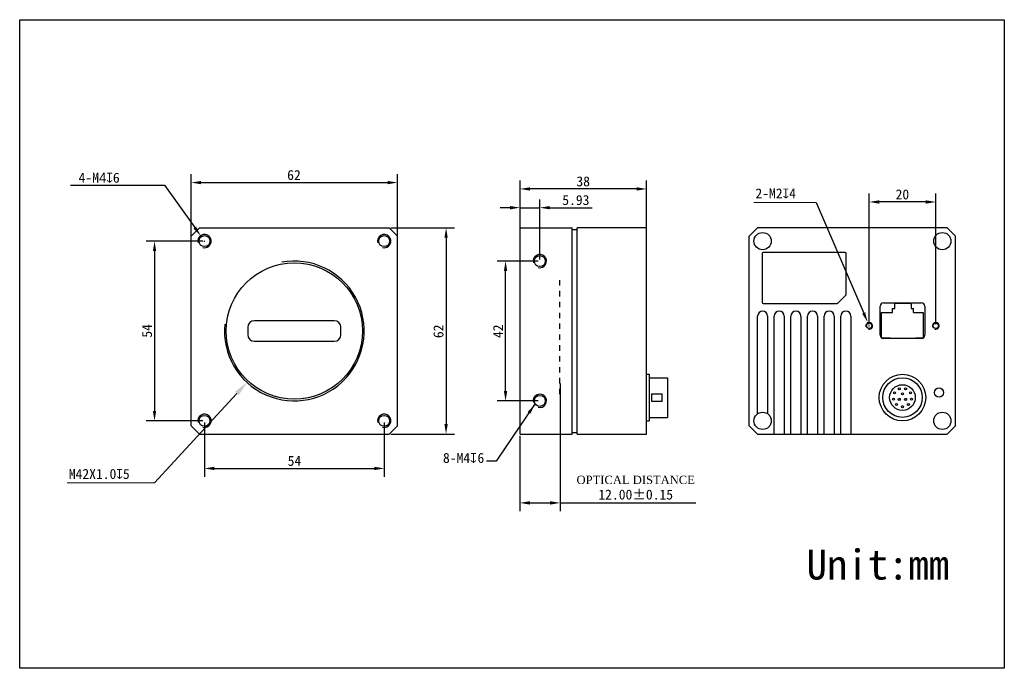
# Model space of a CAD drawing. Header units: millimetres. Extents: x -9 to 287, y 31 to 226.
import ezdxf

# ---------------------------------------------------------------- set-up
doc = ezdxf.new("R2010")
doc.units = ezdxf.units.MM
doc.header["$LTSCALE"] = 16.335
doc.header["$PDMODE"] = 3
doc.header["$PDSIZE"] = 8
doc.linetypes.add('DOT', pattern=[0.2, 0.1, -0.1])
doc.layers.get('0').update_dxf_attribs({"linetype": 'CONTINUOUS'})
doc.layers.get('Defpoints').update_dxf_attribs({"linetype": 'CONTINUOUS'})
for name, color, linetype in [('00_COMPONENTS', 7, 'CONTINUOUS'), ('4K-XZ-CAMERA_DXF_DIMENSION', 7, 'CONTINUOUS'), ('51__DRAFT_DIMS', 7, 'CONTINUOUS'), ('D-01-34-26-1475_DXF_TEXT', 7, 'CONTINUOUS'), ('HR10A-10R-12DXF_CONTINUOUS_LINE', 7, 'CONTINUOUS'), ('LINE-CAM_DXF_DIMENSION', 7, 'CONTINUOUS')]:
    doc.layers.add(name, color=color, linetype=linetype)
doc.styles.get("Standard").update_dxf_attribs({"font": 'simfang.ttf'})
doc.dimstyles.new('DIMSTYLE_1', dxfattribs={"dimtxt": 3, "dimasz": 3, "dimexe": 2.5, "dimexo": 0.5, "dimgap": 0.75, "dimtad": 1, "dimdsep": 46, "dimtxsty": 'STANDARD', "dimblk": '_FILLED', "dimblk1": '_FILLED', "dimblk2": '_FILLED', "dimcen": 0.09, "dimclrt": 3, "dimazin": 2, "dimtp": 0.3, "dimtm": 0.3, "dimtfac": 1, "dimtofl": 0, "dimtmove": 0, "dimatfit": 3, "dimldrblk": '_FILLED', "dimfxl": 1, "dimtolj": 1, "dimarcsym": 0})
doc.dimstyles.new('DIMSTYLE_2', dxfattribs={"dimtxt": 3, "dimasz": 3, "dimexe": 2.5, "dimexo": 0.5, "dimgap": 0.75, "dimtad": 1, "dimdsep": 46, "dimtxsty": 'STANDARD', "dimblk": '_FILLED', "dimblk1": '_FILLED', "dimblk2": '_FILLED', "dimcen": 0.09, "dimclrt": 3, "dimazin": 2, "dimtp": 0.1, "dimtm": 0.1, "dimtfac": 1, "dimtofl": 0, "dimtmove": 0, "dimatfit": 3, "dimldrblk": '_FILLED', "dimfxl": 1, "dimtolj": 1, "dimarcsym": 0})
doc.dimstyles.new('DIMSTYLE_3', dxfattribs={"dimtxt": 3, "dimasz": 3, "dimexe": 2.5, "dimexo": 0.5, "dimgap": 0.75, "dimtad": 1, "dimdsep": 46, "dimtxsty": 'STANDARD', "dimblk": '_FILLED', "dimblk1": '_FILLED', "dimblk2": '_FILLED', "dimcen": 0.09, "dimclrt": 3, "dimazin": 2, "dimtp": 0.2, "dimtm": 0.2, "dimtfac": 1, "dimtofl": 0, "dimtmove": 0, "dimatfit": 3, "dimldrblk": '_FILLED', "dimfxl": 1, "dimtolj": 1, "dimarcsym": 0})
doc.dimstyles.get("Standard").update_dxf_attribs({"dimtxt": 3, "dimasz": 3, "dimexe": 2.5, "dimexo": 0.5, "dimtad": 1, "dimdsep": 46, "dimtxsty": 'STANDARD', "dimblk": '_FILLED', "dimblk1": '_FILLED', "dimblk2": '_FILLED', "dimcen": 0.09, "dimclrt": 3, "dimazin": 2, "dimtol": 1, "dimtp": 0.01, "dimtm": 0.01, "dimtfac": 1, "dimtofl": 0, "dimtmove": 0, "dimatfit": 3, "dimldrblk": '_FILLED', "dimfxl": 1, "dimtolj": 1, "dimarcsym": 0})

# ---------------------------------------------------------------- blocks, each defined once
blk = doc.blocks.new('_FILLED')
at = {"color": 0, "linetype": 'ByBlock'}
blk.add_solid([(0, 0), (-1, 0.167), (-1, -0.167)], dxfattribs=at)
blk = doc.blocks.new('*D1')
at = {"layer": '51__DRAFT_DIMS', "color": 0, "lineweight": -2, "transparency": 16777216}
for p, q in [((141.17, 103.75), (141.17, 177.59)), ((179.2, 101.9), (179.2, 177.59)), ((176.2, 175.09), (144.17, 175.09))]:
    blk.add_line(p, q, dxfattribs=at)
at = {"layer": 'Defpoints', "color": 0, "transparency": 16777216}
for p in [(141.17, 175.09), (141.17, 103.25), (179.2, 101.4)]:
    blk.add_point(p, dxfattribs=at)
at = {"layer": '51__DRAFT_DIMS', "color": 0, "lineweight": -2, "transparency": 16777216, "xscale": 3, "yscale": 3, "zscale": 3, "rotation": 180}
blk.add_blockref('_FILLED', (141.17, 175.09), dxfattribs=at)
at = {"layer": '51__DRAFT_DIMS', "color": 0, "lineweight": -2, "transparency": 16777216, "xscale": 3, "yscale": 3, "zscale": 3}
blk.add_blockref('_FILLED', (179.2, 175.09), dxfattribs=at)
at = {"layer": '51__DRAFT_DIMS', "color": 3, "transparency": 16777216, "insert": (160.13, 178.87), "char_height": 3, "attachment_point": 2}
blk.add_mtext('\\A1;{\\C7;38}', dxfattribs=at)
blk = doc.blocks.new('*D2')
at = {"layer": '51__DRAFT_DIMS', "color": 0, "lineweight": -2, "transparency": 16777216}
for p, q in [((141.17, 159.28), (141.17, 171.96)), ((147.1, 153.9), (147.1, 171.96)), ((138.17, 169.46), (135.17, 169.46)), ((141.17, 169.46), (147.1, 169.46)), ((150.1, 169.46), (162.84, 169.46))]:
    blk.add_line(p, q, dxfattribs=at)
at = {"layer": 'Defpoints', "color": 0, "transparency": 16777216}
for p in [(147.1, 169.46), (141.17, 158.78), (147.1, 153.4)]:
    blk.add_point(p, dxfattribs=at)
at = {"layer": '51__DRAFT_DIMS', "color": 0, "lineweight": -2, "transparency": 16777216, "xscale": 3, "yscale": 3, "zscale": 3}
blk.add_blockref('_FILLED', (141.17, 169.46), dxfattribs=at)
at = {"layer": '51__DRAFT_DIMS', "color": 0, "lineweight": -2, "transparency": 16777216, "xscale": 3, "yscale": 3, "zscale": 3, "rotation": 180}
blk.add_blockref('_FILLED', (147.1, 169.46), dxfattribs=at)
at = {"layer": '51__DRAFT_DIMS', "color": 3, "transparency": 16777216, "insert": (153.85, 173.26), "char_height": 3, "attachment_point": 1}
blk.add_mtext('\\A1;{\\C7;5.93}', dxfattribs=at)
blk = doc.blocks.new('*D3')
at = {"layer": '51__DRAFT_DIMS', "color": 0, "lineweight": -2, "transparency": 16777216}
for p, q in [((146.6, 153.4), (134.31, 153.4)), ((136.81, 114.4), (136.81, 150.4)), ((146.6, 111.4), (134.31, 111.4))]:
    blk.add_line(p, q, dxfattribs=at)
at = {"layer": 'Defpoints', "color": 0, "transparency": 16777216}
for p in [(136.81, 153.4), (147.1, 153.4), (147.1, 111.4)]:
    blk.add_point(p, dxfattribs=at)
at = {"layer": '51__DRAFT_DIMS', "color": 0, "lineweight": -2, "transparency": 16777216, "xscale": 3, "yscale": 3, "zscale": 3}
for p, rotation in [((136.81, 153.4), 90), ((136.81, 111.4), 270)]:
    blk.add_blockref('_FILLED', p, dxfattribs=dict(at, rotation=rotation))
at = {"layer": '51__DRAFT_DIMS', "color": 3, "transparency": 16777216, "insert": (133.06, 132.31), "char_height": 3, "attachment_point": 2, "rotation": 90}
blk.add_mtext('\\A1;{\\C7;42}', dxfattribs=at)
blk = doc.blocks.new('*D4')
at = {"layer": '51__DRAFT_DIMS', "color": 0, "lineweight": -2, "transparency": 16777216}
for p, q in [((246.08, 134.44), (246.08, 173.68)), ((266.08, 134.44), (266.08, 173.68)), ((263.08, 171.18), (249.08, 171.18))]:
    blk.add_line(p, q, dxfattribs=at)
at = {"layer": 'Defpoints', "color": 0, "transparency": 16777216}
for p in [(246.08, 171.18), (246.08, 133.94), (266.08, 133.94)]:
    blk.add_point(p, dxfattribs=at)
at = {"layer": '51__DRAFT_DIMS', "color": 0, "lineweight": -2, "transparency": 16777216, "xscale": 3, "yscale": 3, "zscale": 3, "rotation": 180}
blk.add_blockref('_FILLED', (246.08, 171.18), dxfattribs=at)
at = {"layer": '51__DRAFT_DIMS', "color": 0, "lineweight": -2, "transparency": 16777216, "xscale": 3, "yscale": 3, "zscale": 3}
blk.add_blockref('_FILLED', (266.08, 171.18), dxfattribs=at)
at = {"layer": '51__DRAFT_DIMS', "color": 3, "transparency": 16777216, "insert": (256.05, 174.96), "char_height": 3, "attachment_point": 2}
blk.add_mtext('\\A1;{\\C7;20}', dxfattribs=at)
blk = doc.blocks.new('*D8')
at = {"layer": '4K-XZ-CAMERA_DXF_DIMENSION', "color": 0, "linetype": 'Continuous', "lineweight": -2, "transparency": 16777216}
for p, q in [((42.34, 159.28), (42.34, 179.5)), ((104.34, 159.28), (104.34, 179.5)), ((45.34, 177), (101.34, 177))]:
    blk.add_line(p, q, dxfattribs=at)
at = {"layer": 'Defpoints', "color": 0, "linetype": 'Continuous', "transparency": 16777216}
for p in [(104.34, 177), (42.34, 158.78), (104.34, 158.78)]:
    blk.add_point(p, dxfattribs=at)
at = {"layer": '4K-XZ-CAMERA_DXF_DIMENSION', "color": 0, "linetype": 'Continuous', "lineweight": -2, "transparency": 16777216, "xscale": 3, "yscale": 3, "zscale": 3, "rotation": 180}
blk.add_blockref('_FILLED', (42.34, 177), dxfattribs=at)
at = {"layer": '4K-XZ-CAMERA_DXF_DIMENSION', "color": 0, "linetype": 'Continuous', "lineweight": -2, "transparency": 16777216, "xscale": 3, "yscale": 3, "zscale": 3}
blk.add_blockref('_FILLED', (104.34, 177), dxfattribs=at)
at = {"layer": '4K-XZ-CAMERA_DXF_DIMENSION', "color": 3, "linetype": 'Continuous', "lineweight": 15, "transparency": 16777216, "insert": (73.23, 180.78), "char_height": 3, "attachment_point": 2}
blk.add_mtext('\\A1;{\\C256;62}', dxfattribs=at)
blk = doc.blocks.new('*D9')
at = {"layer": '4K-XZ-CAMERA_DXF_DIMENSION', "color": 0, "linetype": 'Continuous', "lineweight": -2, "transparency": 16777216}
for p, q in [((45.84, 159.4), (28.83, 159.4)), ((31.33, 156.4), (31.33, 108.4)), ((45.84, 105.4), (28.83, 105.4))]:
    blk.add_line(p, q, dxfattribs=at)
at = {"layer": 'Defpoints', "color": 0, "linetype": 'Continuous', "transparency": 16777216}
for p in [(46.34, 159.4), (31.33, 105.4), (46.34, 105.4)]:
    blk.add_point(p, dxfattribs=at)
at = {"layer": '4K-XZ-CAMERA_DXF_DIMENSION', "color": 0, "linetype": 'Continuous', "lineweight": -2, "transparency": 16777216, "xscale": 3, "yscale": 3, "zscale": 3}
for p, rotation in [((31.33, 159.4), 90), ((31.33, 105.4), 270)]:
    blk.add_blockref('_FILLED', p, dxfattribs=dict(at, rotation=rotation))
at = {"layer": '4K-XZ-CAMERA_DXF_DIMENSION', "color": 3, "linetype": 'Continuous', "lineweight": 15, "transparency": 16777216, "insert": (27.55, 132.43), "char_height": 3, "attachment_point": 2, "rotation": 90}
blk.add_mtext('\\A1;{\\C256;54}', dxfattribs=at)
blk = doc.blocks.new('*D10')
at = {"layer": '4K-XZ-CAMERA_DXF_DIMENSION', "color": 0, "linetype": 'Continuous', "lineweight": -2, "transparency": 16777216}
for p, q in [((46.34, 104.9), (46.34, 88.59)), ((100.34, 104.9), (100.34, 88.59)), ((49.34, 91.09), (97.34, 91.09))]:
    blk.add_line(p, q, dxfattribs=at)
at = {"layer": 'Defpoints', "color": 0, "linetype": 'Continuous', "transparency": 16777216}
for p in [(46.34, 105.4), (100.34, 105.4), (100.34, 91.09)]:
    blk.add_point(p, dxfattribs=at)
at = {"layer": '4K-XZ-CAMERA_DXF_DIMENSION', "color": 0, "linetype": 'Continuous', "lineweight": -2, "transparency": 16777216, "xscale": 3, "yscale": 3, "zscale": 3, "rotation": 180}
blk.add_blockref('_FILLED', (46.34, 91.09), dxfattribs=at)
at = {"layer": '4K-XZ-CAMERA_DXF_DIMENSION', "color": 0, "linetype": 'Continuous', "lineweight": -2, "transparency": 16777216, "xscale": 3, "yscale": 3, "zscale": 3}
blk.add_blockref('_FILLED', (100.34, 91.09), dxfattribs=at)
at = {"layer": '4K-XZ-CAMERA_DXF_DIMENSION', "color": 3, "linetype": 'Continuous', "lineweight": 15, "transparency": 16777216, "insert": (73.37, 94.88), "char_height": 3, "attachment_point": 2}
blk.add_mtext('\\A1;{\\C256;54}', dxfattribs=at)
blk = doc.blocks.new('*D11')
at = {"layer": '4K-XZ-CAMERA_DXF_DIMENSION', "color": 0, "linetype": 'Continuous', "lineweight": -2, "transparency": 16777216}
for p, q in [((102.34, 163.4), (121.43, 163.4)), ((118.93, 160.4), (118.93, 104.4)), ((102.34, 101.4), (121.43, 101.4))]:
    blk.add_line(p, q, dxfattribs=at)
at = {"layer": 'Defpoints', "color": 0, "linetype": 'Continuous', "transparency": 16777216}
for p in [(101.84, 163.4), (101.84, 101.4), (118.93, 101.4)]:
    blk.add_point(p, dxfattribs=at)
at = {"layer": '4K-XZ-CAMERA_DXF_DIMENSION', "color": 0, "linetype": 'Continuous', "lineweight": -2, "transparency": 16777216, "xscale": 3, "yscale": 3, "zscale": 3}
for p, rotation in [((118.93, 163.4), 90), ((118.93, 101.4), 270)]:
    blk.add_blockref('_FILLED', p, dxfattribs=dict(at, rotation=rotation))
at = {"layer": '4K-XZ-CAMERA_DXF_DIMENSION', "color": 3, "linetype": 'Continuous', "lineweight": 15, "transparency": 16777216, "insert": (115.14, 132.3), "char_height": 3, "attachment_point": 2, "rotation": 90}
blk.add_mtext('\\A1;{\\C256;62}', dxfattribs=at)
blk = doc.blocks.new('*D12')
at = {"color": 0, "lineweight": -2, "transparency": 16777216}
for p, q in [((153.17, 116.65), (153.17, 78.23)), ((141.12, 100.9), (141.12, 78.23)), ((144.12, 80.73), (150.17, 80.73)), ((153.17, 80.73), (193.94, 80.73))]:
    blk.add_line(p, q, dxfattribs=at)
at = {"layer": 'Defpoints', "color": 0, "transparency": 16777216}
for p in [(153.17, 117.15), (141.12, 101.4), (141.12, 80.73)]:
    blk.add_point(p, dxfattribs=at)
at = {"color": 0, "lineweight": -2, "transparency": 16777216, "xscale": 3, "yscale": 3, "zscale": 3, "rotation": 180}
blk.add_blockref('_FILLED', (141.12, 80.73), dxfattribs=at)
at = {"color": 0, "lineweight": -2, "transparency": 16777216, "xscale": 3, "yscale": 3, "zscale": 3}
blk.add_blockref('_FILLED', (153.17, 80.73), dxfattribs=at)
at = {"color": 3, "lineweight": 15, "transparency": 16777216, "insert": (175.92, 85.3), "char_height": 3, "attachment_point": 5}
blk.add_mtext('\\A1;{\\fTimes New Roman|b0|i0|c0|p18;\\H0.83333x;\\C256;OPTICAL DISTANCE\\fFangSong|b0|i0|c134|p49;\\H1.2x;\\P12.00±0.15}', dxfattribs=at)
blk = doc.blocks.new('*D13')
at = {"layer": 'Defpoints', "color": 0, "linetype": 'Continuous', "transparency": 16777216}
for p in [(45.18, 161.03), (47.5, 157.77)]:
    blk.add_point(p, dxfattribs=at)
at = {"layer": 'LINE-CAM_DXF_DIMENSION', "color": 8, "linetype": 'Continuous', "lineweight": -2, "transparency": 16777216}
for p, q in [((6.03, 176.19), (34.37, 176.19)), ((34.37, 176.19), (43.43, 163.47))]:
    blk.add_line(p, q, dxfattribs=at)
at = {"layer": 'LINE-CAM_DXF_DIMENSION', "color": 0, "linetype": 'Continuous', "lineweight": -2, "transparency": 16777216}
for p, q in [((46.25, 159.4), (46.43, 159.4)), ((46.34, 159.31), (46.34, 159.49))]:
    blk.add_line(p, q, dxfattribs=at)
at = {"layer": 'LINE-CAM_DXF_DIMENSION', "color": 8, "linetype": 'Continuous', "lineweight": -2, "transparency": 16777216, "xscale": 3, "yscale": 3, "zscale": 3, "rotation": 305.4847004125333}
blk.add_blockref('_FILLED', (45.18, 161.03), dxfattribs=at)
at = {"layer": 'LINE-CAM_DXF_DIMENSION', "color": 3, "linetype": 'Continuous', "lineweight": 15, "transparency": 16777216, "insert": (20.86, 179.97), "char_height": 3, "attachment_point": 3}
blk.add_mtext('\\A1;{\\C7;4-M\\Fgdt|c134;4x\\fFangSong|b0|i0|c134|p49;6}', dxfattribs=at)

msp = doc.modelspace()

# ---------------------------------------------------------------- linework, layer by layer
at = {"color": 8, "linetype": 'Continuous', "lineweight": 15}
msp.add_line((230.122, 171.06), (211.407, 171.06), dxfattribs=at)
at = {"color": 8, "linetype": 'DOT'}
msp.add_line((153.166, 113.4), (153.166, 148.643), dxfattribs=at)
at = {"lineweight": 30}
for p, q in [((253.056, 137.979), (253.056, 139.19)), ((258.678, 140.788), (258.619, 140.788)), ((258.678, 140.511), (258.678, 140.788)), ((259.355, 137.979), (259.355, 139.19)), ((249.797, 132.891), (249.797, 135.431)), ((252.383, 130.292), (260.028, 130.292))]:
    msp.add_line(p, q, dxfattribs=at)
at = {"color": 8, "lineweight": 15}
for q in [(56.072, 113.633), (5.11, 86.764)]:
    msp.add_line((31.354, 86.764), q, dxfattribs=at)
msp.add_lwpolyline([(-9.188, 225.959), (286.678, 225.959), (286.678, 31.023), (-9.188, 31.023)], close=True)
at = {"lineweight": 30}
msp.add_circle((256.079, 112.4), 3.85, dxfattribs=at)
at = {"color": 252}
msp.add_arc((73.336, 132.4), 21, 174.52193, 100.41488, dxfattribs=at)
at = {"layer": '00_COMPONENTS', "color": 7, "lineweight": 30}
for p, q in [((44.836, 163.4), (42.336, 160.9)), ((44.836, 163.4), (101.836, 163.4)), ((104.336, 160.9), (101.836, 163.4)), ((141.166, 101.4), (141.166, 163.4)), ((141.166, 163.4), (156.796, 163.4)), ((156.796, 101.4), (156.796, 163.4)), ((156.796, 162.9), (158.296, 162.9)), ((179.196, 163.4), (158.296, 163.4)), ((158.296, 101.4), (158.296, 163.4)), ((179.196, 101.4), (179.196, 163.4)), ((212.554, 163.4), (210.054, 160.9)), ((269.554, 163.4), (212.554, 163.4)), ((272.054, 160.9), (269.554, 163.4)), ((42.336, 103.9), (42.336, 160.9)), ((104.336, 103.9), (104.336, 160.9)), ((210.054, 103.9), (210.054, 160.9)), ((272.054, 103.9), (272.054, 160.9)), ((213.904, 155.709), (213.904, 141.009)), ((238.904, 156.009), (214.204, 156.009)), ((239.204, 143.434), (239.204, 155.709)), ((239.116, 143.222), (236.691, 140.797)), ((214.204, 140.709), (236.479, 140.709)), ((249.379, 131.14), (249.379, 139.89)), ((250.379, 140.89), (261.779, 140.89)), ((253.056, 139.19), (253.734, 139.19)), ((253.734, 140.788), (258.619, 140.788)), ((253.734, 139.19), (253.734, 140.788)), ((258.678, 140.511), (258.678, 139.19)), ((258.678, 139.19), (259.355, 139.19)), ((262.779, 139.89), (262.779, 131.14)), ((212.554, 107.524), (212.554, 136.9)), ((215.554, 136.9), (215.554, 107.524)), ((217.554, 101.4), (217.554, 136.9)), ((220.554, 136.9), (220.554, 101.4)), ((222.554, 101.4), (222.554, 136.9)), ((225.554, 136.9), (225.554, 101.4)), ((227.554, 101.4), (227.554, 136.9)), ((230.554, 136.9), (230.554, 101.4)), ((232.554, 101.4), (232.554, 136.9)), ((235.554, 136.9), (235.554, 101.4)), ((237.554, 101.4), (237.554, 136.9)), ((240.554, 136.9), (240.554, 101.4)), ((249.797, 137.979), (253.056, 137.979)), ((249.797, 135.431), (249.797, 137.979)), ((259.355, 137.979), (262.306, 137.979)), ((262.306, 137.979), (262.306, 130.292)), ((59.336, 133.5), (59.336, 131.3)), ((85.336, 135.5), (61.336, 135.5)), ((87.336, 131.3), (87.336, 133.5)), ((249.797, 130.327), (249.797, 132.891)), ((252.383, 130.292), (249.851, 130.292)), ((262.306, 130.292), (260.028, 130.292)), ((61.336, 129.3), (85.336, 129.3)), ((261.779, 130.14), (250.379, 130.14)), ((179.196, 119.4), (179.996, 119.4)), ((179.996, 119.4), (179.996, 105.4)), ((179.996, 118.35), (185.496, 118.35)), ((185.496, 118.349), (185.496, 106.451)), ((180.696, 113.55), (183.896, 113.55)), ((180.696, 113.55), (180.696, 111.25)), ((183.896, 111.25), (183.896, 113.55)), ((183.896, 111.25), (180.696, 111.25)), ((42.336, 103.9), (44.836, 101.4)), ((101.836, 101.4), (104.336, 103.9)), ((179.196, 105.4), (179.996, 105.4)), ((179.996, 106.45), (185.496, 106.45)), ((210.054, 103.9), (212.554, 101.4)), ((269.554, 101.4), (272.054, 103.9)), ((44.836, 101.4), (101.836, 101.4)), ((141.166, 101.4), (156.796, 101.4)), ((156.796, 101.9), (158.296, 101.9)), ((158.296, 101.4), (179.196, 101.4)), ((212.554, 101.4), (269.554, 101.4))]:
    msp.add_line(p, q, dxfattribs=at)
for centre, radius in [((46.336, 159.4), 1.65), ((100.336, 159.4), 1.65), ((214.054, 159.4), 2.6), ((268.054, 159.4), 2.6), ((147.096, 153.4), 1.65), ((73.336, 132.4), 20.5), ((73.336, 132.4), 20.5), ((246.079, 133.94), 0.8), ((266.079, 133.94), 0.8), ((147.096, 111.4), 1.65), ((267.054, 113.9), 1.4), ((46.336, 105.4), 1.65), ((100.336, 105.4), 1.65), ((214.054, 105.4), 2.6), ((268.054, 105.4), 2.6)]:
    msp.add_circle(centre, radius, dxfattribs=at)
at = {"layer": '00_COMPONENTS', "color": 8}
for centre, radius in [((46.336, 159.4), 2), ((100.336, 159.4), 2), ((147.096, 153.4), 2), ((246.079, 133.94), 1), ((266.079, 133.94), 1), ((147.096, 111.4), 2), ((46.336, 105.4), 2), ((100.336, 105.4), 2)]:
    msp.add_arc(centre, radius, 255, 195, dxfattribs=at)
at = {"layer": '00_COMPONENTS', "color": 7, "lineweight": 30}
for centre, radius, start, end in [((214.204, 155.709), 0.3, 90, 180), ((238.904, 155.709), 0.3, 0, 90), ((238.904, 143.434), 0.3, 315, 360), ((214.204, 141.009), 0.3, 180, 270), ((236.479, 141.009), 0.3, 270, 315), ((250.379, 139.89), 1, 90, 180), ((261.779, 139.89), 1, 0, 90), ((214.054, 136.9), 1.5, 0, 180), ((219.054, 136.9), 1.5, 0, 180), ((224.054, 136.9), 1.5, 0, 180), ((229.054, 136.9), 1.5, 0, 180), ((234.054, 136.9), 1.5, 0, 180), ((239.054, 136.9), 1.5, 0, 180), ((61.336, 133.5), 2, 90, 180), ((85.336, 133.5), 2, 0, 90), ((61.336, 131.3), 2, 180, 270), ((85.336, 131.3), 2, 270, 360), ((250.379, 131.14), 1, 180, 270), ((261.779, 131.14), 1, 270, 360)]:
    msp.add_arc(centre, radius, start, end, dxfattribs=at)
at = {"layer": '51__DRAFT_DIMS', "color": 8}
for p, q in [((230.122, 171.06), (244.42, 137.798)), ((245.989, 133.94), (246.169, 133.94)), ((246.079, 133.85), (246.079, 134.03))]:
    msp.add_line(p, q, dxfattribs=at)
at = {"layer": 'HR10A-10R-12DXF_CONTINUOUS_LINE', "linetype": 'Continuous', "lineweight": 30}
for centre, radius in [((256.079, 112.4), 7), ((256.079, 112.4), 5.95), ((253.699, 113.78), 0.3), ((255.129, 114.98), 0.3), ((256.079, 113.5), 0.3), ((257.029, 114.98), 0.3), ((258.459, 113.78), 0.3), ((253.369, 111.92), 0.3), ((254.309, 110.29), 0.3), ((255.129, 111.85), 0.3), ((256.079, 109.65), 0.3), ((257.029, 111.85), 0.3), ((257.849, 110.29), 0.3), ((258.789, 111.92), 0.3)]:
    msp.add_circle(centre, radius, dxfattribs=at)

# ---------------------------------------------------------------- block references
at = {"color": 8, "lineweight": 15, "xscale": 4.5, "yscale": 4.5, "zscale": 4.5, "rotation": 47.38795441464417}
msp.add_blockref('_FILLED', (59.118, 116.945), dxfattribs=at)
at = {"layer": '51__DRAFT_DIMS', "color": 8, "xscale": 3, "yscale": 3, "zscale": 3, "rotation": 293.2613094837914}
msp.add_blockref('_FILLED', (245.605, 135.042), dxfattribs=at)

# ---------------------------------------------------------------- texts
at = {"color": 7, "linetype": 'Continuous', "lineweight": 15, "insert": (211.894, 175.248), "char_height": 3, "attachment_point": 1}
msp.add_mtext_dynamic_manual_height_columns('2-M2{\\A1;\\Fgdt|c134;x\\fFangSong|b0|i0|c134|p49;4}', width=16.60306, gutter_width=1, heights=[0], dxfattribs=at)
at = {"color": 7, "linetype": 'Continuous', "lineweight": 15, "insert": (130.408, 95.759), "char_height": 3, "width": 16.60306, "attachment_point": 3}
msp.add_mtext('{\\C256;8-M4\\Fgdt|c134;x\\Ftxt|c134;\\W0.16667; \\Fsimfang.ttf|c134;\\W1;6}', dxfattribs=at)
at = {"insert": (5.565, 90.95), "char_height": 3, "attachment_point": 1}
msp.add_mtext_dynamic_manual_height_columns('\\A1;{\\C7;M42X1.0\\A0;\\fgdt|b0|i0|c0|p2;x\\fFangSong|b0|i0|c134|p49;5}', width=23.62336, gutter_width=1, heights=[0], dxfattribs=at)
at = {"insert": (227.243, 66.705), "char_height": 9, "attachment_point": 1}
msp.add_mtext('Unit:mm', dxfattribs=at)
at = {"layer": '51__DRAFT_DIMS', "color": 3, "insert": (232.189, 171.948), "char_height": 3, "attachment_point": 5, "rotation": 293.26131}
msp.add_mtext('\\A1;{\\fMS PGothic|b0|i0|c134|p34; }', dxfattribs=at)

# ---------------------------------------------------------------- dimensions: what is measured, and where the dimension line sits
at = {"color": 8, "lineweight": 15}
dim = msp.add_linear_dim(base=(141.116, 80.726), p1=(153.166, 117.154), p2=(141.116, 101.4), text='{\\fTimes New Roman|b0|i0|c0|p18;\\H0.83333x;\\C256;OPTICAL DISTANCE\\fFangSong|b0|i0|c134|p49;\\H1.2x;\\P12.00±0.15}', dimstyle='DIMSTYLE_1', dxfattribs=at)
dim.commit()
dim.dimension.update_dxf_attribs({"geometry": '*D12', "text_midpoint": (175.92, 80.726), "dimtype": 160})
at = {"layer": '4K-XZ-CAMERA_DXF_DIMENSION', "color": 8, "linetype": 'Continuous', "lineweight": 15}
for base, p1, p2, picture, middle in [((104.336, 177), (42.336, 158.779), (104.336, 158.779), '*D8', (73.234, 177)), ((100.336, 91.091), (46.336, 105.4), (100.336, 105.4), '*D10', (73.37, 91.091))]:
    dim = msp.add_linear_dim(base=base, p1=p1, p2=p2, text='{\\C256;<>}', dimstyle='DIMSTYLE_1', dxfattribs=at)
    dim.commit()
    dim.dimension.update_dxf_attribs({"geometry": picture, "text_midpoint": middle, "dimtype": 160})
for base, p1, p2, picture, middle in [((118.928, 101.4), (101.836, 163.4), (101.836, 101.4), '*D11', (118.928, 132.297)), ((31.331, 105.4), (46.336, 159.4), (46.336, 105.4), '*D9', (31.331, 132.434))]:
    dim = msp.add_linear_dim(base=base, p1=p1, p2=p2, angle=270, text='{\\C256;<>}', dimstyle='DIMSTYLE_1', dxfattribs=at)
    dim.commit()
    dim.dimension.update_dxf_attribs({"geometry": picture, "text_midpoint": middle, "dimtype": 160})
at = {"layer": '51__DRAFT_DIMS', "color": 8}
for base, p1, p2, angle, text, dimstyle, picture, middle in [((141.166, 175.085), (179.196, 101.4), (141.166, 103.25), 180, '{\\C7;38}', 'DIMSTYLE_1', '*D1', (160.134, 175.085)), ((246.079, 171.177), (266.079, 133.94), (246.079, 133.94), 180, '{\\C7;<>}', 'DIMSTYLE_3', '*D4', (256.052, 171.177)), ((136.808, 153.4), (147.096, 111.4), (147.096, 153.4), 90, '{\\C7;<>}', 'DIMSTYLE_1', '*D3', (136.808, 132.309))]:
    dim = msp.add_linear_dim(base=base, p1=p1, p2=p2, angle=angle, text=text, dimstyle=dimstyle, dxfattribs=at)
    dim.commit()
    dim.dimension.update_dxf_attribs({"geometry": picture, "text_midpoint": middle, "dimtype": 160})
dim = msp.add_linear_dim(base=(147.096, 169.458), p1=(141.166, 158.779), p2=(147.096, 153.4), text='{\\C7;5.93}', dimstyle='DIMSTYLE_2', override={"dimtofl": 1}, dxfattribs=at)
dim.commit()
dim.dimension.update_dxf_attribs({"geometry": '*D2', "text_midpoint": (157.968, 169.458), "dimtype": 160})
at = {"layer": 'LINE-CAM_DXF_DIMENSION', "color": 7, "linetype": 'Continuous', "lineweight": 15}
dim = msp.add_diameter_dim_2p(p1=(47.497, 157.771), p2=(45.175, 161.028), text='{\\C7;4-M\\Fgdt|c134;4x\\fFangSong|b0|i0|c134|p49;6}', dimstyle='DIMSTYLE_2', override={"dimtih": 1, "dimtoh": 1, "dimclrd": 8}, dxfattribs=at)
dim.commit()
dim.dimension.update_dxf_attribs({"geometry": '*D13', "text_midpoint": (13.448, 176.186), "dimtype": 163})

# ---------------------------------------------------------------- leaders
at = {"layer": 'D-01-34-26-1475_DXF_TEXT', "color": 8, "linetype": 'Continuous', "lineweight": 15, "annotation_type": 0, "has_hookline": 1, "hookline_direction": 1, "text_width": 14.631}
msp.add_leader([(145.537, 110.281), (136.682, 97.317), (134.033, 93.25), (131.033, 93.25)], dimstyle='STANDARD', override={"dimtad": 0}, dxfattribs=at)

doc.saveas('drawing.dxf')
